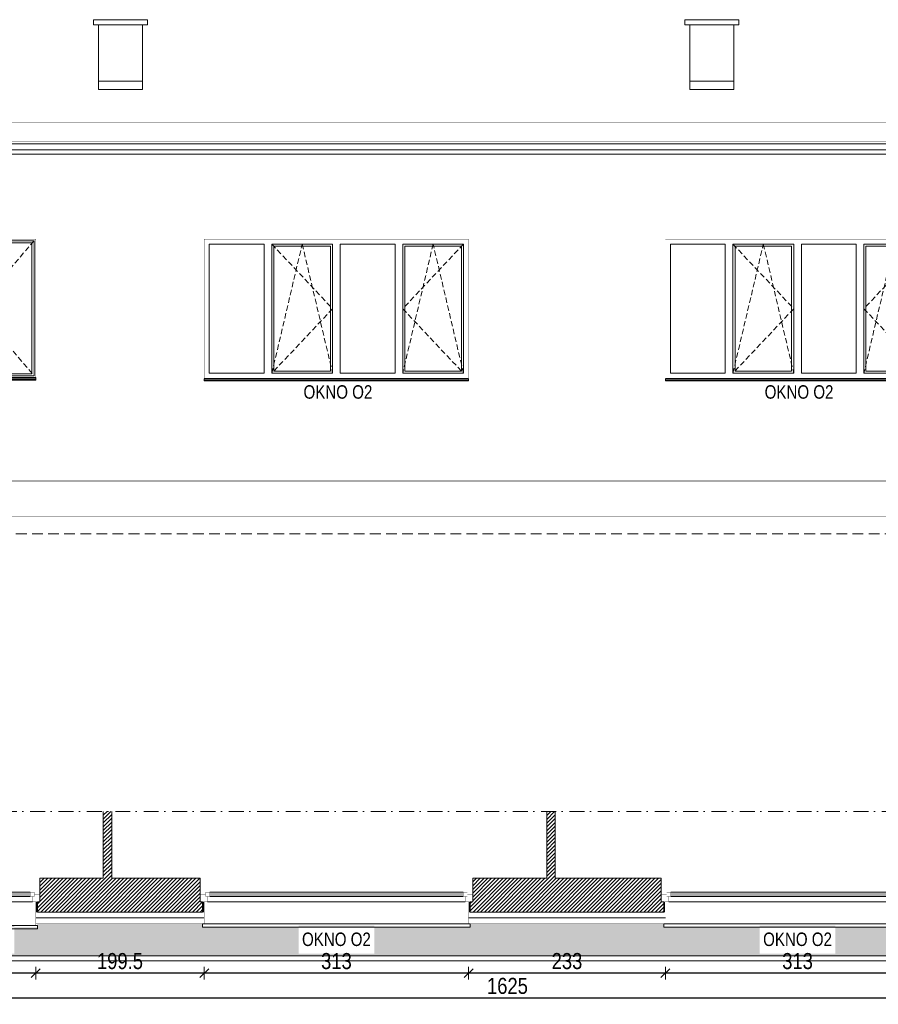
# Model space of a CAD drawing. Header units: millimetres. Extents: x 18880 to 99371, y -5529 to 27899.
# Tile 14 of 161: x 20393 to 21409, y 3615 to 4781. Entities that reach past the tile are written whole.
import ezdxf

# ---------------------------------------------------------------- set-up
doc = ezdxf.new("R2010")
doc.units = ezdxf.units.MM
doc.set_wipeout_variables(frame=1)
doc.linetypes.add('DASHED', pattern=[19.05, 12.7, -6.35])
doc.linetypes.add('Kropki i Kreski', pattern=[335.138881, 176.388884, -88.194442, 0, -70.555556])
for name, color, linetype, lineweight in [('AA_HATCH', 251, 'Continuous', 0), ('AA_IZOLACJA', 251, 'Continuous', 0), ('AA_OPIS', 2, 'Continuous', 0), ('AA_WIDOK', 254, 'Continuous', 0), ('AP wymiary', 40, 'Continuous', 0), ('K_SCIANY', 90, 'Continuous', 20)]:
    doc.layers.add(name, color=color, linetype=linetype, lineweight=lineweight)
doc.layers.add('Okna ArchiCADa', color=7, linetype='Continuous')
doc.styles.add('1', font='ARIALN.TTF')
doc.styles.add('ARIAL', font='arial.ttf')
doc.linetypes.add('STYROPIAN', pattern='A,0.000141,[1,styropian.shx,S=1,R=0,X=0,Y=0],-14.102004', length=14.102145)
doc.dimstyles.new('1_50', dxfattribs={"dimscale": 10, "dimtxt": 1.9, "dimasz": 0.005, "dimexe": 0, "dimexo": 0, "dimgap": 0.45, "dimtad": 1, "dimdec": 4, "dimrnd": 0.5, "dimdsep": 46, "dimtxsty": '1', "dimblk1": 'DIM01', "dimblk2": 'DIM01', "dimsah": 1, "dimcen": 2, "dimdle": 25, "dimse1": 1, "dimse2": 1, "dimclrd": 1, "dimclrt": 2, "dimadec": 0, "dimazin": 0, "dimtfac": 0.66665, "dimtdec": 4, "dimtix": 1, "dimtmove": 0, "dimatfit": 3, "dimldrblk": 'DIM01', "dimfxl": 0, "dimtolj": 1, "dimtzin": 0, "dimarcsym": 0})

# ---------------------------------------------------------------- blocks, each defined once
blk = doc.blocks.new('okno o1a')
at = {"layer": 'AA_OPIS', "linetype": 'DASHED', "ltscale": 0.5}
for points in [[(80, -6), (152, -82.5), (80, -159), (116, -6), (152, -159)], [(307, -6), (235, -82.5), (307, -159), (271, -6), (235, -159)]]:
    blk.add_lwpolyline(points, dxfattribs=at)
at = {"layer": 'AA_WIDOK', "color": 255, "const_width": 0.3}
for points in [[(0, -165.6), (0, 0)], [(0, 0), (313, 0)], [(313, 0), (313, -165.6)]]:
    blk.add_lwpolyline(points, dxfattribs=at)
at = {"layer": 'AA_WIDOK'}
for points in [[(6, -159), (6, -6)], [(6, -6), (71, -6)], [(71, -6), (71, -159)], [(80, -159), (80, -6)], [(80, -6), (152, -6)], [(82.5, -156.5), (82.5, -8.5)], [(82.5, -8.5), (149.5, -8.5)], [(149.5, -8.5), (149.5, -156.5)], [(152, -6), (152, -159)], [(161, -159), (161, -6)], [(161, -6), (226, -6)], [(226, -6), (226, -159)], [(235, -159), (235, -6)], [(235, -6), (307, -6)], [(237.5, -156.5), (237.5, -8.5)], [(237.5, -8.5), (304.5, -8.5)], [(304.5, -8.5), (304.5, -156.5)], [(307, -6), (307, -159)], [(71, -159), (6, -159)], [(152, -159), (80, -159)], [(149.5, -156.5), (82.5, -156.5)], [(226, -159), (161, -159)], [(307, -159), (235, -159)], [(304.5, -156.5), (237.5, -156.5)]]:
    blk.add_lwpolyline(points, dxfattribs=at)
at = {"layer": 'AA_WIDOK', "color": 4}
for points in [[(313, -165), (0, -165)], [(0, -165.6), (0, -165.8)], [(0, -165.8), (313, -165.8)], [(0, -167.5), (0, -165.8)], [(0, -167.5), (313, -167.5)], [(0, -168), (0, -167.5)], [(0, -168), (313, -168)], [(313, -165.8), (313, -165.6)], [(313, -167.5), (313, -165.8)], [(313, -168), (313, -167.5)]]:
    blk.add_lwpolyline(points, dxfattribs=at)
at = {"layer": 'AA_OPIS', "insert": (158.3, -173.1), "char_height": 16, "width": 300, "attachment_point": 2, "style": 'ARIAL'}
blk.add_mtext('{\\W0.8;OKNO O2}', dxfattribs=at)
blk = doc.blocks.new('erbdb')
at = {"layer": 'AA_OPIS', "linetype": 'DASHED', "ltscale": 0.5}
for points in [[(-138, -2), (-70, -82), (-138, -162), (-105.3, -2), (-70, -162)], [(-2, -2), (-70, -82), (-2, -162)]]:
    blk.add_lwpolyline(points, dxfattribs=at)
at = {"layer": 'AA_WIDOK', "color": 255, "const_width": 0.3}
for points in [[(-140, -164), (-140, 0)], [(-140, 0), (0, 0)], [(0, 0), (0, -164)]]:
    blk.add_lwpolyline(points, dxfattribs=at)
at = {"layer": 'AA_WIDOK'}
for points in [[(-138, -2), (-138, -162)], [(-2, -2), (-138, -2)], [(-135.5, -4.5), (-135.5, -159.5)], [(-75, -4.5), (-135.5, -4.5)], [(-75, -159.5), (-75, -4.5)], [(-70, -2), (-70, -4.5)], [(-70, -4.5), (-70, -159.5)], [(-65, -4.5), (-65, -159.5)], [(-4.5, -4.5), (-65, -4.5)], [(-4.5, -159.5), (-4.5, -4.5)], [(-2, -162), (-2, -2)], [(-138, -162), (-2, -162)], [(-135.5, -159.5), (-75, -159.5)], [(-70, -159.5), (-70, -162)], [(-65, -159.5), (-4.5, -159.5)]]:
    blk.add_lwpolyline(points, dxfattribs=at)
at = {"layer": 'AA_WIDOK', "color": 4}
for points in [[(-140, -164), (0, -164)], [(-140, -166.5), (-140, -164)], [(-140, -164.8), (-140, -164.6)], [(0, -164.8), (-140, -164.8)], [(0, -166.5), (-140, -166.5)], [(-140, -167), (-140, -166.5)], [(0, -167), (-140, -167)], [(0, -166.5), (0, -164)], [(0, -164.6), (0, -164.8)], [(0, -167), (0, -166.5)]]:
    blk.add_lwpolyline(points, dxfattribs=at)
at = {"layer": 'AA_OPIS', "insert": (-70.2, -172.1), "char_height": 16, "width": 300, "attachment_point": 2, "style": 'ARIAL'}
blk.add_mtext('{\\W0.8;OKNO O5}', dxfattribs=at)
blk = doc.blocks.new('O1 rozwierane 12_97')
at = {"layer": 'AA_WIDOK', "color": 4}
blk.add_lwpolyline([(-720, 280), (-720, 320), (720, 320), (720, 280)], dxfattribs=at)
at = {"layer": 'AA_WIDOK', "linetype": 'DASHED', "ltscale": 0.5}
blk.add_lwpolyline([(-720, 280), (720, 280)], dxfattribs=at)
at = {"layer": 'AA_WIDOK', "color": 4, "const_width": 3}
for points in [[(-750, 0), (-750, -90)], [(750, -90), (750, 0)]]:
    blk.add_lwpolyline(points, dxfattribs=at)
at = {"color": 4}
blk.add_wipeout([(635, -115), (635, -65), (660, -65), (660, 0), (-660, 0), (-660, -65), (-635, -65), (-635, -115)], dxfattribs=at).dxf.layer = 'AA_WIDOK'
at = {"layer": 'AA_IZOLACJA', "linetype": 'STYROPIAN', "ltscale": 0.2}
for points in [[(-710, 120), (-710, 0)], [(710, 120), (710, 0)]]:
    blk.add_lwpolyline(points, dxfattribs=at)
at = {"layer": 'AA_WIDOK', "const_width": 3}
for points in [[(-700, 280), (-700, 0)], [(700, 280), (700, 0)]]:
    blk.add_lwpolyline(points, dxfattribs=at)
at = {"layer": 'AA_WIDOK', "color": 4, "const_width": 3}
for points in [[(-660, 0), (-750, 0)], [(-660, -65), (-660, 0)], [(750, 0), (660, 0)], [(660, 0), (660, -65)], [(-750, -90), (-685, -90)], [(-685, -90), (-685, -65)], [(-685, -65), (-660, -65)], [(-635, -65), (-685, -65)], [(-685, -65), (-685, -115)], [(-685, -115), (-635, -115)], [(-635, -115), (-635, -65)], [(-635, -80), (635, -80)], [(-635, -90), (635, -90)], [(-635, -100), (635, -100)], [(685, -65), (635, -65)], [(635, -65), (635, -115)], [(635, -115), (685, -115)], [(660, -65), (685, -65)], [(685, -65), (685, -90)], [(685, -115), (685, -65)], [(685, -90), (750, -90)]]:
    blk.add_lwpolyline(points, dxfattribs=at)
at = {"layer": 'AA_WIDOK', "color": 4}
for points in [[(660, 0), (-660, 0)], [(-635, -65), (635, -65)], [(-635, -115), (635, -115)], [(-635, -115), (635, -115)]]:
    blk.add_lwpolyline(points, dxfattribs=at)
blk = doc.blocks.new('O1 rozwierane 12_80')
at = {"layer": 'AA_WIDOK', "color": 4}
blk.add_lwpolyline([(1585, 260), (1585, 300), (-1585, 300), (-1585, 260)], dxfattribs=at)
at = {"layer": 'AA_WIDOK', "linetype": 'DASHED', "ltscale": 0.5}
blk.add_lwpolyline([(1585, 260), (-1585, 260)], dxfattribs=at)
at = {"layer": 'AA_WIDOK', "color": 4, "const_width": 3}
for points in [[(-1615, -90), (-1615, 0)], [(1615, 0), (1615, -90)]]:
    blk.add_lwpolyline(points, dxfattribs=at)
at = {"color": 4}
blk.add_wipeout([(-1500, -115), (-1500, -65), (-1525, -65), (-1525, 0), (1525, 0), (1525, -65), (1500, -65), (1500, -115)], dxfattribs=at).dxf.layer = 'AA_WIDOK'
at = {"layer": 'AA_IZOLACJA', "linetype": 'STYROPIAN', "ltscale": 0.2}
for points in [[(-1575, 120), (-1575, 0)], [(1575, 120), (1575, 0)]]:
    blk.add_lwpolyline(points, dxfattribs=at)
at = {"layer": 'AA_WIDOK', "const_width": 3}
for points in [[(-1565, 260), (-1565, 0)], [(1565, 260), (1565, 0)]]:
    blk.add_lwpolyline(points, dxfattribs=at)
at = {"layer": 'AA_WIDOK', "color": 4, "const_width": 3}
for points in [[(-1615, 0), (-1525, 0)], [(-1525, 0), (-1525, -65)], [(1525, -65), (1525, 0)], [(1525, 0), (1615, 0)], [(-1550, -90), (-1615, -90)], [(-1525, -65), (-1550, -65)], [(-1550, -65), (-1550, -90)], [(-1550, -65), (-1500, -65)], [(-1550, -115), (-1550, -65)], [(-1500, -115), (-1550, -115)], [(-1500, -65), (-1500, -115)], [(1500, -80), (-1500, -80)], [(1500, -90), (-1500, -90)], [(1500, -100), (-1500, -100)], [(1500, -115), (1500, -65)], [(1500, -65), (1550, -65)], [(1550, -115), (1500, -115)], [(1550, -65), (1525, -65)], [(1550, -90), (1550, -65)], [(1550, -65), (1550, -115)], [(1615, -90), (1550, -90)]]:
    blk.add_lwpolyline(points, dxfattribs=at)
at = {"layer": 'AA_WIDOK', "color": 4}
for points in [[(-1525, 0), (1525, 0)], [(1500, -65), (-1500, -65)], [(1500, -115), (-1500, -115)], [(1500, -115), (-1500, -115)]]:
    blk.add_lwpolyline(points, dxfattribs=at)
blk = doc.blocks.new('DIM01')
at = {"color": 2}
blk.add_line((-106, -106), (106, 106), dxfattribs=at)
blk.add_line((0, -150), (0, 150))
blk = doc.blocks.new('*D760')
at = {"layer": 'AP wymiary', "color": 1, "lineweight": -2, "transparency": 16777216}
blk.add_line((21470, 3651.9), (21157.1, 3651.9), dxfattribs=at)
at = {"layer": 'Defpoints', "color": 0, "transparency": 16777216}
for p in [(21157.1, 3717.3), (21470.1, 3717.3), (21157.1, 3651.9)]:
    blk.add_point(p, dxfattribs=at)
at = {"layer": 'AP wymiary', "color": 1, "lineweight": -2, "transparency": 16777216, "xscale": 0.05, "yscale": 0.05, "zscale": 0.05, "rotation": 180}
blk.add_blockref('DIM01', (21157.1, 3651.9), dxfattribs=at)
at = {"layer": 'AP wymiary', "color": 1, "lineweight": -2, "transparency": 16777216, "xscale": 0.05, "yscale": 0.05, "zscale": 0.05}
blk.add_blockref('DIM01', (21470.1, 3651.9), dxfattribs=at)
at = {"layer": 'AP wymiary', "color": 2, "transparency": 16777216, "insert": (21313.6, 3666.1), "char_height": 19, "attachment_point": 5, "style": '1'}
blk.add_mtext('\\A1;313', dxfattribs=at)
blk = doc.blocks.new('*D761')
at = {"layer": 'AP wymiary', "color": 1, "lineweight": -2, "transparency": 16777216}
blk.add_line((21157, 3651.9), (20924.1, 3651.9), dxfattribs=at)
at = {"layer": 'Defpoints', "color": 0, "transparency": 16777216}
for p in [(20924.1, 3717.3), (21157.1, 3717.3), (20924.1, 3651.9)]:
    blk.add_point(p, dxfattribs=at)
at = {"layer": 'AP wymiary', "color": 1, "lineweight": -2, "transparency": 16777216, "xscale": 0.05, "yscale": 0.05, "zscale": 0.05, "rotation": 180}
blk.add_blockref('DIM01', (20924.1, 3651.9), dxfattribs=at)
at = {"layer": 'AP wymiary', "color": 1, "lineweight": -2, "transparency": 16777216, "xscale": 0.05, "yscale": 0.05, "zscale": 0.05}
blk.add_blockref('DIM01', (21157.1, 3651.9), dxfattribs=at)
at = {"layer": 'AP wymiary', "color": 2, "transparency": 16777216, "insert": (21040.6, 3666.1), "char_height": 19, "attachment_point": 5, "style": '1'}
blk.add_mtext('\\A1;233', dxfattribs=at)
blk = doc.blocks.new('*D762')
at = {"layer": 'AP wymiary', "color": 1, "lineweight": -2, "transparency": 16777216}
blk.add_line((20924, 3651.9), (20611.1, 3651.9), dxfattribs=at)
at = {"layer": 'Defpoints', "color": 0, "transparency": 16777216}
for p in [(20611.1, 3717.3), (20924.1, 3717.3), (20611.1, 3651.9)]:
    blk.add_point(p, dxfattribs=at)
at = {"layer": 'AP wymiary', "color": 1, "lineweight": -2, "transparency": 16777216, "xscale": 0.05, "yscale": 0.05, "zscale": 0.05, "rotation": 180}
blk.add_blockref('DIM01', (20611.1, 3651.9), dxfattribs=at)
at = {"layer": 'AP wymiary', "color": 1, "lineweight": -2, "transparency": 16777216, "xscale": 0.05, "yscale": 0.05, "zscale": 0.05}
blk.add_blockref('DIM01', (20924.1, 3651.9), dxfattribs=at)
at = {"layer": 'AP wymiary', "color": 2, "transparency": 16777216, "insert": (20767.6, 3666.1), "char_height": 19, "attachment_point": 5, "style": '1'}
blk.add_mtext('\\A1;313', dxfattribs=at)
blk = doc.blocks.new('*D763')
at = {"layer": 'AP wymiary', "color": 1, "lineweight": -2, "transparency": 16777216}
blk.add_line((20611, 3651.9), (20411.6, 3651.9), dxfattribs=at)
at = {"layer": 'Defpoints', "color": 0, "transparency": 16777216}
for p in [(20411.6, 3717.3), (20611.1, 3717.3), (20411.6, 3651.9)]:
    blk.add_point(p, dxfattribs=at)
at = {"layer": 'AP wymiary', "color": 1, "lineweight": -2, "transparency": 16777216, "xscale": 0.05, "yscale": 0.05, "zscale": 0.05, "rotation": 180}
blk.add_blockref('DIM01', (20411.6, 3651.9), dxfattribs=at)
at = {"layer": 'AP wymiary', "color": 1, "lineweight": -2, "transparency": 16777216, "xscale": 0.05, "yscale": 0.05, "zscale": 0.05}
blk.add_blockref('DIM01', (20611.1, 3651.9), dxfattribs=at)
at = {"layer": 'AP wymiary', "color": 2, "transparency": 16777216, "insert": (20511.3, 3666.1), "char_height": 19, "attachment_point": 5, "style": '1'}
blk.add_mtext('\\A1;199.5', dxfattribs=at)
blk = doc.blocks.new('*D764')
at = {"layer": 'AP wymiary', "color": 1, "lineweight": -2, "transparency": 16777216}
blk.add_line((20411.5, 3651.9), (20271.6, 3651.9), dxfattribs=at)
at = {"layer": 'Defpoints', "color": 0, "transparency": 16777216}
for p in [(20271.6, 3717.3), (20411.6, 3717.3), (20271.6, 3651.9)]:
    blk.add_point(p, dxfattribs=at)
at = {"layer": 'AP wymiary', "color": 1, "lineweight": -2, "transparency": 16777216, "xscale": 0.05, "yscale": 0.05, "zscale": 0.05, "rotation": 180}
blk.add_blockref('DIM01', (20271.6, 3651.9), dxfattribs=at)
at = {"layer": 'AP wymiary', "color": 1, "lineweight": -2, "transparency": 16777216, "xscale": 0.05, "yscale": 0.05, "zscale": 0.05}
blk.add_blockref('DIM01', (20411.6, 3651.9), dxfattribs=at)
at = {"layer": 'AP wymiary', "color": 2, "transparency": 16777216, "insert": (20341.6, 3666.1), "char_height": 19, "attachment_point": 5, "style": '1'}
blk.add_mtext('\\A1;140', dxfattribs=at)
blk = doc.blocks.new('*D767')
at = {"layer": 'AP wymiary', "color": 1, "lineweight": -2, "transparency": 16777216}
blk.add_line((20157.6, 3622.5), (21782.5, 3622.5), dxfattribs=at)
at = {"layer": 'Defpoints', "color": 0, "transparency": 16777216}
for p in [(20157.6, 3710.3), (21782.6, 3710.3), (21782.6, 3622.5)]:
    blk.add_point(p, dxfattribs=at)
at = {"layer": 'AP wymiary', "color": 1, "lineweight": -2, "transparency": 16777216, "xscale": 0.05, "yscale": 0.05, "zscale": 0.05, "rotation": 180}
blk.add_blockref('DIM01', (20157.6, 3622.5), dxfattribs=at)
at = {"layer": 'AP wymiary', "color": 1, "lineweight": -2, "transparency": 16777216, "xscale": 0.05, "yscale": 0.05, "zscale": 0.05}
blk.add_blockref('DIM01', (21782.6, 3622.5), dxfattribs=at)
at = {"layer": 'AP wymiary', "color": 2, "transparency": 16777216, "insert": (20970.1, 3636.7), "char_height": 19, "attachment_point": 5, "style": '1'}
blk.add_mtext('\\A1;1625', dxfattribs=at)

msp = doc.modelspace()

# ---------------------------------------------------------------- hatches: boundary and pattern name
at = {"layer": 'AA_HATCH'}
h = msp.add_hatch(dxfattribs=at)
h.set_pattern_fill('ANSI31', color=256)
h.set_pattern_definition([(45, (0, -349.0947), (-2.24506403, 2.24506403), [])])
h.paths.add_polyline_path([(20266.57638, 3764.32547), (20196.57638, 3764.32547), (20196.57638, 3843.23526), (20171.57638, 3843.23526), (20171.57638, 3724.32547), (20269.57638, 3724.32547), (20269.57638, 3736.32547), (20266.57638, 3736.32547), (20266.57638, 3745.32547)])
h.paths.add_polyline_path([(20609.07638, 3736.32547), (20606.07638, 3736.32547), (20606.07638, 3745.32547), (20606.07638, 3764.32547), (20501.57638, 3764.32547), (20501.57638, 3843.23526), (20491.57638, 3843.23526), (20491.57638, 3764.32547), (20416.57638, 3764.32547), (20416.57638, 3745.32547), (20416.57638, 3736.32547), (20413.57638, 3736.32547), (20413.57638, 3724.32547), (20609.07638, 3724.32547)])
h.paths.add_polyline_path([(21152.07638, 3745.32547), (21152.07638, 3764.32547), (21026.57638, 3764.32547), (21026.57638, 3843.23526), (21016.57638, 3843.23526), (21016.57638, 3764.32547), (20929.07638, 3764.32547), (20929.07638, 3745.32547), (20929.07638, 3736.32547), (20926.07638, 3736.32547), (20926.07638, 3724.32547), (21155.07638, 3724.32547), (21155.07638, 3736.32547), (21152.07638, 3736.32547)])
h.paths.add_polyline_path([(21599.57638, 3745.32547), (21599.57638, 3764.32547), (21571.57638, 3764.32547), (21571.57638, 3843.23526), (21561.57638, 3843.23526), (21561.57638, 3764.32547), (21475.07638, 3764.32547), (21475.07638, 3745.32547), (21475.07638, 3736.32547), (21472.07638, 3736.32547), (21472.07638, 3724.32547), (21602.57638, 3724.32547), (21602.57638, 3736.32547), (21599.57638, 3736.32547)])
h.paths.add_polyline_path([(21821.57638, 3764.32547), (21749.57638, 3764.32547), (21749.57638, 3745.32547), (21749.57638, 3736.32547), (21746.57638, 3736.32547), (21746.57638, 3724.32547), (21796.57638, 3724.32547), (21796.57638, 3701.32547), (21808.57638, 3701.32547), (21808.57638, 3704.32547), (21817.57638, 3704.32547), (21821.57638, 3704.32547)])

# ---------------------------------------------------------------- linework, layer by layer
for points in [[(21744.57638, 3641.29592), (21744.57638, 3672.32547), (20165.57638, 3672.32547)], [(21738.57638, 3641.29592), (21738.57638, 3666.32547), (20165.57638, 3666.32547)]]:
    msp.add_lwpolyline(points, dxfattribs=at)
at = {"layer": 'AA_IZOLACJA', "linetype": 'STYROPIAN', "ltscale": 1.4}
for points in [[(20411.57638, 3717.32547), (20611.07638, 3717.32547)], [(20924.07638, 3717.32547), (21157.07638, 3717.32547)]]:
    msp.add_lwpolyline(points, dxfattribs=at)
at = {"layer": 'AA_WIDOK'}
for points in [[(20480.0631, 4775.10185), (20480.0631, 4781.10185), (20544.0631, 4781.10185), (20544.0631, 4775.10185)], [(21180.0631, 4775.10185), (21180.0631, 4781.10185), (21244.0631, 4781.10185), (21244.0631, 4775.10185)]]:
    msp.add_lwpolyline(points, close=True, dxfattribs=at)
for points in [[(20486.0631, 4775.10185), (20486.0631, 4698.25504)], [(20538.0631, 4775.10185), (20538.0631, 4698.25504)], [(21186.0631, 4775.10185), (21186.0631, 4698.25504)], [(21238.0631, 4775.10185), (21238.0631, 4698.25504)], [(20538.0631, 4708.25504), (20486.0631, 4708.25504)], [(21238.0631, 4708.25504), (21186.0631, 4708.25504)], [(20538.0631, 4698.25504), (20486.0631, 4698.25504)], [(21238.0631, 4698.25504), (21186.0631, 4698.25504)], [(20205.78307, 4621.92337), (21757.57638, 4621.92337)]]:
    msp.add_lwpolyline(points, dxfattribs=at)
at = {"layer": 'AA_WIDOK', "color": 9, "const_width": 0.3}
for points in [[(20486.0631, 4714.39645), (20199.0631, 4714.39645)], [(21186.0631, 4714.39645), (20538.0631, 4714.39645)], [(21757.57638, 4714.39645), (21238.0631, 4714.39645)], [(20199.0631, 4658.89645), (21757.57638, 4658.89645)], [(20196.57638, 4636.89645), (21757.57638, 4636.89645)]]:
    msp.add_lwpolyline(points, dxfattribs=at)
at = {"layer": 'AA_WIDOK', "color": 4}
for points in [[(21782.57638, 4633.88446), (20171.57638, 4633.88446)], [(20200.84152, 4626.88446), (21782.57638, 4626.88446)]]:
    msp.add_lwpolyline(points, dxfattribs=at)
at = {"layer": 'AA_WIDOK'}
for points, const_width in [([(20214.68236, 4234.82208), (21796.57638, 4234.82208)], 0.5), ([(20411.57638, 3710.32547), (20611.07638, 3710.32547)], 0.3), ([(20924.07638, 3710.32547), (21157.07638, 3710.32547)], 0.3)]:
    msp.add_lwpolyline(points, dxfattribs=dict(at, const_width=const_width))
at = {"layer": 'AA_WIDOK', "color": 3, "const_width": 0.5}
msp.add_lwpolyline([(19846.57638, 4192.32208), (25379.31536, 4192.32208)], dxfattribs=at)
at = {"layer": 'AA_WIDOK', "color": 8, "linetype": 'DASHED'}
msp.add_lwpolyline([(20159.57638, 4192.32208), (20159.57638, 4172.32208), (21784.57638, 4172.32208), (21784.57638, 4192.32208)], dxfattribs=at)
at = {"layer": 'K_SCIANY'}
for points in [[(20491.57638, 3843.23526), (20491.57638, 3764.32547), (20416.57638, 3764.32547), (20416.57638, 3745.32547), (20416.57638, 3736.32547), (20413.57638, 3736.32547), (20413.57638, 3724.32547), (20609.07638, 3724.32547), (20609.07638, 3736.32547), (20606.07638, 3736.32547), (20606.07638, 3745.32547), (20606.07638, 3764.32547), (20501.57638, 3764.32547), (20501.57638, 3843.23526)], [(21016.57638, 3843.23526), (21016.57638, 3764.32547), (20929.07638, 3764.32547), (20929.07638, 3745.32547), (20929.07638, 3736.32547), (20926.07638, 3736.32547), (20926.07638, 3724.32547), (21155.07638, 3724.32547), (21155.07638, 3736.32547), (21152.07638, 3736.32547), (21152.07638, 3745.32547), (21152.07638, 3764.32547), (21026.57638, 3764.32547), (21026.57638, 3843.23526)]]:
    msp.add_lwpolyline(points, dxfattribs=at)

# ---------------------------------------------------------------- block references
at = {"layer": 'AA_HATCH'}
for name, p in [('erbdb', (20411.57638, 4521.32208)), ('okno o1a', (20611.07638, 4521.32208)), ('okno o1a', (21157.07638, 4521.32208))]:
    msp.add_blockref(name, p, dxfattribs=at)

# ---------------------------------------------------------------- texts
at = {"layer": 'AA_OPIS', "char_height": 16, "width": 300, "attachment_point": 2, "style": 'ARIAL'}
for insert in [(20767.57638, 3700.02785), (21313.57638, 3700.02785)]:
    msp.add_mtext('{\\W0.8;OKNO O2}', dxfattribs=dict(at, insert=insert))

# ---------------------------------------------------------------- next in the draw order: block references
at = {"layer": 'Okna ArchiCADa', "linetype": 'Continuous', "yscale": 0.1, "zscale": 0.1, "rotation": 180}
for name, p, xscale in [('O1 rozwierane 12_97', (20341.57638, 3736.32547), -0.1), ('O1 rozwierane 12_80', (20767.57638, 3736.32547), 0.1), ('O1 rozwierane 12_80', (21313.57638, 3736.32547), 0.1)]:
    msp.add_blockref(name, p, dxfattribs=dict(at, xscale=xscale))

# ---------------------------------------------------------------- next in the draw order: hatches: boundary and pattern name
at = {"layer": 'AA_HATCH'}
h = msp.add_hatch(dxfattribs=at)
h.set_pattern_fill('AR-CONC', color=256, scale=0.1)
h.set_pattern_definition([(50, (0, 150.905), (18.218467, -1.593909), [1.905, -20.955]), (355, (0, 150.905), (-3.524342, 19.105685), [1.524, -16.764058]), (100.451445, (1.518, 150.772), (14.694125, 17.511775), [1.619001, -17.809024]), (46.1842, (0, 155.985), (27.107904, -4.204233), [2.8575, -31.4325]), (96.63556, (2.26, 155.635), (23.740413, 24.742612), [2.428502, -26.71356]), (351.18415, (0, 155.985), (23.740413, 24.742612), [2.285997, -25.145973]), (21, (2.54, 154.715), (15.161439, -10.22652), [1.905, -20.955]), (326, (2.54, 154.715), (6.180203, 18.418797), [1.524, -16.764]), (71.451445, (3.803, 153.863), (21.341642, 8.192277), [1.619001, -17.808994]), (37.5, (0, 150.905), (0.3088603, 8.4555039), [0, -16.5608, 0, -17.018, 0, -16.8275]), (7.5, (0, 150.905), (6.6819663, 10.0180575), [0, -9.7028, 0, -16.1798, 0, -6.4135]), (327.5, (-5.664, 150.905), (13.5590595, -0.5728744), [0, -6.35, 0, -19.812, 0, -26.289]), (317.5, (-8.204, 150.905), (14.812918, 2.542649), [0, -8.255, 0, -13.1572, 0, -18.669])])
edge = h.paths.add_edge_path()
edge.add_line((21778.57638, 3701.32547), (21782.57638, 3701.32547))
edge.add_line((21782.57638, 3701.32547), (21782.57638, 3710.32547))
edge.add_line((21782.57638, 3710.32547), (21746.57638, 3710.32547))
edge.add_line((21746.57638, 3710.32547), (21746.57638, 3706.32547))
edge.add_line((21746.57638, 3706.32547), (21602.57638, 3706.32547))
edge.add_line((21602.57638, 3706.32547), (21602.57638, 3710.32547))
edge.add_line((21602.57638, 3710.32547), (21472.07638, 3710.32547))
edge.add_line((21472.07638, 3710.32547), (21472.07638, 3706.32547))
edge.add_line((21472.07638, 3706.32547), (21155.07638, 3706.32547))
edge.add_line((21155.07638, 3706.32547), (21155.07638, 3710.32547))
edge.add_line((21155.07638, 3710.32547), (20926.07638, 3710.32547))
edge.add_line((20926.07638, 3710.32547), (20926.07638, 3706.32547))
edge.add_line((20926.07638, 3706.32547), (20609.07638, 3706.32547))
edge.add_line((20609.07638, 3706.32547), (20609.07638, 3710.32547))
edge.add_line((20609.07638, 3710.32547), (20413.57638, 3710.32547))
edge.add_line((20413.57638, 3710.32547), (20413.57638, 3706.32547))
edge.add_line((20413.57638, 3706.32547), (20269.57638, 3706.32547))
edge.add_line((20269.57638, 3706.32547), (20269.57638, 3710.32547))
edge.add_line((20269.57638, 3710.32547), (20165.57638, 3710.32547))
edge.add_line((20165.57638, 3710.32547), (20165.57638, 3672.32547))
edge.add_line((20165.57638, 3672.32547), (20218.80387, 3672.32547))
edge.add_line((20218.80387, 3672.32547), (20210.60043, 3696.64032))
edge.add_arc((20208.68236, 3702.32547), 6, 180, 288.64355345, ccw=False)
edge.add_arc((20208.68236, 3702.32547), 6, 0, 180, ccw=False)
edge.add_arc((20208.68236, 3702.32547), 6, 288.64355345, 360, ccw=False)
edge.add_line((20210.60043, 3696.64032), (20218.80387, 3672.32547))
edge.add_line((20218.80387, 3672.32547), (21744.57638, 3672.32547))
edge.add_line((21744.57638, 3672.32547), (21744.57638, 3641.29592))
edge.add_line((21744.57638, 3641.29592), (21778.57638, 3641.29592))
edge.add_line((21778.57638, 3641.29592), (21778.57638, 3678.32547))
edge.add_line((21778.57638, 3678.32547), (21778.57638, 3701.32547))
h.paths.add_polyline_path([(21629.76219, 3675.0934), (21719.24214, 3675.0934), (21719.24214, 3708.06475), (21629.76219, 3708.06475)], flags=16)
h.paths.add_polyline_path([(21268.8757, 3675.00739), (21358.35564, 3675.00739), (21358.35564, 3707.97874), (21268.8757, 3707.97874)], flags=16)
h.paths.add_polyline_path([(20722.8757, 3675.00739), (20812.35564, 3675.00739), (20812.35564, 3707.97874), (20722.8757, 3707.97874)], flags=16)
h.paths.add_polyline_path([(20296.76219, 3675.0934), (20386.24214, 3675.0934), (20386.24214, 3708.06475), (20296.76219, 3708.06475)], flags=16)

# ---------------------------------------------------------------- next in the draw order: linework, layer by layer
at = {"layer": 'AA_OPIS', "linetype": 'Kropki i Kreski', "ltscale": 0.1}
msp.add_lwpolyline([(21721.6832, 3641.29592), (21901.63166, 3641.29592), (21901.63166, 3843.23526), (19737.6136, 3843.23526)], dxfattribs=at)

# ---------------------------------------------------------------- next in the draw order: dimensions: what is measured, and where the dimension line sits
at = {"layer": 'AP wymiary'}
dim = msp.add_linear_dim(base=(21782.57638, 3622.52086), p1=(20157.57638, 3710.32547), p2=(21782.57638, 3710.32547), dimstyle='1_50', dxfattribs=at)
dim.commit()
dim.dimension.update_dxf_attribs({"geometry": '*D767', "text_midpoint": (20970.07638, 3636.72175)})
for base, p1, p2, picture, middle in [((20271.57638, 3651.90271), (20411.57638, 3717.32547), (20271.57638, 3717.32547), '*D764', (20341.57638, 3666.1036)), ((20411.57638, 3651.90271), (20611.07638, 3717.32547), (20411.57638, 3717.32547), '*D763', (20511.32638, 3666.1036)), ((20611.07638, 3651.90271), (20924.07638, 3717.32547), (20611.07638, 3717.32547), '*D762', (20767.57638, 3666.1036)), ((20924.07638, 3651.90271), (21157.07638, 3717.32547), (20924.07638, 3717.32547), '*D761', (21040.57638, 3666.1036)), ((21157.07638, 3651.90271), (21470.07638, 3717.32547), (21157.07638, 3717.32547), '*D760', (21313.57638, 3666.1036))]:
    dim = msp.add_linear_dim(base=base, p1=p1, p2=p2, dimstyle='1_50', override={"dimtmove": 1}, dxfattribs=at)
    dim.commit()
    dim.dimension.update_dxf_attribs({"geometry": picture, "text_midpoint": middle})

doc.saveas('drawing.dxf')
